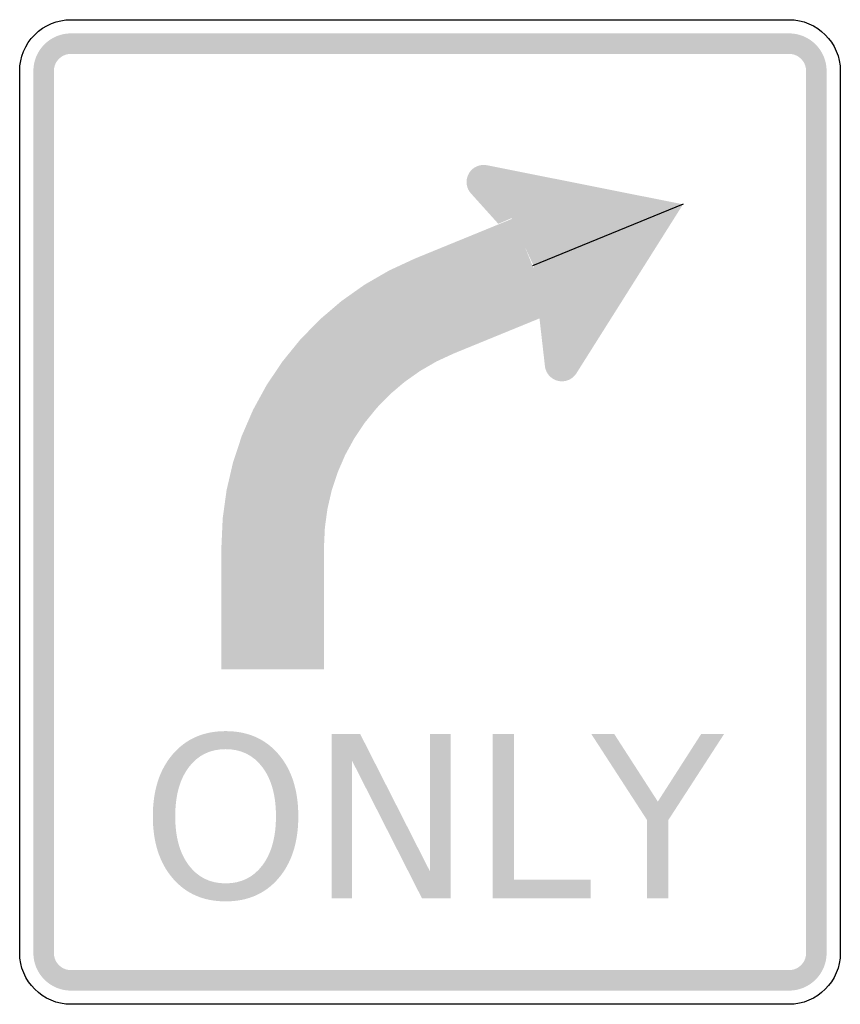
# Model space of a CAD drawing. Header units: inches. Extents: x -15 to 15, y -18 to 18.
import ezdxf

# ---------------------------------------------------------------- set-up
doc = ezdxf.new("R2010")
doc.units = ezdxf.units.IN
doc.header["$MEASUREMENT"] = 0

msp = doc.modelspace()

# ---------------------------------------------------------------- hatches: boundary and pattern name
for points in [[(-13.125, 17.5), (-13.26, 17.493), (-13.393, 17.474), (-13.524, 17.441), (-13.651, 17.395), (-13.773, 17.338), (-13.889, 17.268), (-13.997, 17.188), (-14.097, 17.097), (-14.188, 16.997), (-14.268, 16.889), (-14.338, 16.773), (-14.395, 16.651), (-14.441, 16.524), (-14.474, 16.393), (-14.493, 16.26), (-14.5, 16.125), (-13.75, 16.125), (-13.747, 16.186), (-13.738, 16.247), (-13.723, 16.306), (-13.702, 16.364), (-13.676, 16.42), (-13.645, 16.472), (-13.608, 16.521), (-13.567, 16.567), (-13.521, 16.608), (-13.472, 16.645), (-13.42, 16.676), (-13.364, 16.702), (-13.306, 16.723), (-13.247, 16.738), (-13.186, 16.747), (-13.125, 16.75), (-13.125, 17.5)], [(-13.125, 16.75), (13.125, 16.75), (13.125, 17.5), (-13.125, 17.5), (-13.125, 16.75)], [(14.5, 16.125), (14.493, 16.26), (14.474, 16.393), (14.441, 16.524), (14.395, 16.651), (14.338, 16.773), (14.268, 16.889), (14.188, 16.997), (14.097, 17.097), (13.997, 17.188), (13.889, 17.268), (13.773, 17.338), (13.651, 17.395), (13.524, 17.441), (13.393, 17.474), (13.26, 17.493), (13.125, 17.5), (13.125, 16.75), (13.186, 16.747), (13.247, 16.738), (13.306, 16.723), (13.364, 16.702), (13.42, 16.676), (13.472, 16.645), (13.521, 16.608), (13.567, 16.567), (13.608, 16.521), (13.645, 16.472), (13.676, 16.42), (13.702, 16.364), (13.723, 16.306), (13.738, 16.247), (13.747, 16.186), (13.75, 16.125), (14.5, 16.125)], [(-13.75, -16.125), (-13.75, 16.125), (-14.5, 16.125), (-14.5, -16.125), (-13.75, -16.125)], [(13.75, 16.125), (13.75, -16.125), (14.5, -16.125), (14.5, 16.125), (13.75, 16.125)], [(2.587, 12.065), (2.584, 12.126), (2.575, 12.187), (2.56, 12.246), (2.539, 12.304), (2.513, 12.359), (2.482, 12.412), (2.445, 12.461), (2.404, 12.507), (2.358, 12.548), (2.309, 12.585), (2.256, 12.616), (2.201, 12.642), (2.143, 12.663), (2.084, 12.678), (2.023, 12.687), (1.962, 12.69), (1.901, 12.687), (1.84, 12.678), (1.78, 12.663), (1.723, 12.642), (1.667, 12.616), (1.615, 12.585), (1.565, 12.548), (1.52, 12.507), (1.479, 12.461), (1.442, 12.412), (1.411, 12.359), (1.384, 12.304), (1.364, 12.246), (1.349, 12.187), (1.34, 12.126), (1.337, 12.065), (1.962, 12.065), (2.587, 12.065)], [(2.084, 12.678), (1.49, 11.655), (2.498, 10.536), (3.148, 10.815), (2.084, 12.678)], [(9.25, 11.25), (2.084, 12.678), (3.77, 9.039), (5.352, 5.07), (9.25, 11.25)], [(1.337, 12.065), (1.34, 12.004), (1.349, 11.943), (1.364, 11.883), (1.384, 11.826), (1.411, 11.77), (1.442, 11.718), (1.479, 11.668), (1.52, 11.623), (1.565, 11.582), (1.615, 11.545), (1.667, 11.514), (1.723, 11.487), (1.78, 11.467), (1.84, 11.452), (1.901, 11.443), (1.962, 11.44), (2.023, 11.443), (2.084, 11.452), (2.143, 11.467), (2.201, 11.487), (2.256, 11.514), (2.309, 11.545), (2.358, 11.582), (2.404, 11.623), (2.445, 11.668), (2.482, 11.718), (2.513, 11.77), (2.539, 11.826), (2.56, 11.883), (2.575, 11.943), (2.584, 12.004), (2.587, 12.065), (1.962, 12.065), (1.337, 12.065)], [(0.863, 5.793), (4.46, 7.265), (3.04, 10.735), (-0.557, 9.264), (0.863, 5.793)], [(-0.557, 9.264), (-1.495, 8.829), (-2.391, 8.311), (-3.235, 7.714), (-4.022, 7.042), (-4.744, 6.302), (-5.396, 5.499), (-5.973, 4.64), (-6.469, 3.733), (-6.88, 2.784), (-7.204, 1.801), (-7.437, 0.794), (-7.578, -0.231), (-7.625, -1.264), (-3.875, -1.264), (-3.843, -0.572), (-3.749, 0.115), (-3.593, 0.791), (-3.376, 1.449), (-3.1, 2.085), (-2.767, 2.694), (-2.381, 3.269), (-1.944, 3.807), (-1.46, 4.304), (-0.932, 4.754), (-0.366, 5.154), (0.234, 5.502), (0.863, 5.793), (-0.557, 9.264)], [(5.352, 5.07), (4.201, 5.343), (3.781, 9.013), (5.364, 9.193), (5.352, 5.07)], [(5.448, 5.403), (5.445, 5.465), (5.436, 5.525), (5.421, 5.585), (5.4, 5.643), (5.374, 5.698), (5.343, 5.751), (5.306, 5.8), (5.265, 5.845), (5.22, 5.886), (5.17, 5.923), (5.118, 5.955), (5.062, 5.981), (5.004, 6.001), (4.945, 6.016), (4.884, 6.025), (4.823, 6.028), (4.762, 6.025), (4.701, 6.016), (4.642, 6.001), (4.584, 5.981), (4.528, 5.955), (4.476, 5.923), (4.427, 5.886), (4.381, 5.845), (4.34, 5.8), (4.303, 5.751), (4.272, 5.698), (4.246, 5.643), (4.225, 5.585), (4.21, 5.525), (4.201, 5.465), (4.198, 5.403), (4.823, 5.403), (5.448, 5.403)], [(4.198, 5.403), (4.201, 5.342), (4.21, 5.281), (4.225, 5.222), (4.246, 5.164), (4.272, 5.109), (4.303, 5.056), (4.34, 5.007), (4.381, 4.961), (4.427, 4.92), (4.476, 4.884), (4.528, 4.852), (4.584, 4.826), (4.642, 4.805), (4.701, 4.79), (4.762, 4.781), (4.823, 4.778), (4.884, 4.781), (4.945, 4.79), (5.004, 4.805), (5.062, 4.826), (5.118, 4.852), (5.17, 4.884), (5.22, 4.92), (5.265, 4.961), (5.306, 5.007), (5.343, 5.056), (5.374, 5.109), (5.4, 5.164), (5.421, 5.222), (5.436, 5.281), (5.445, 5.342), (5.448, 5.403), (4.823, 5.403), (4.198, 5.403)], [(-3.875, -5.75), (-3.875, -1.264), (-7.625, -1.264), (-7.625, -5.75), (-3.875, -5.75)], [(-3.599, -8.12), (-2.551, -8.12), (-0.001, -13.14), (-0.001, -8.12), (0.752, -8.12), (0.752, -14.12), (-0.296, -14.12), (-2.846, -9.101), (-2.846, -14.12), (-3.599, -14.12), (-3.599, -8.12)], [(2.297, -8.12), (3.075, -8.12), (3.075, -13.437), (5.873, -13.437), (5.873, -14.12), (2.297, -14.12), (2.297, -8.12)], [(5.899, -8.12), (6.737, -8.12), (8.329, -10.588), (9.912, -8.12), (10.75, -8.12), (8.714, -11.263), (8.714, -14.12), (7.935, -14.12), (7.935, -11.263), (5.899, -8.12)], [(-14.5, -16.125), (-14.493, -16.26), (-14.474, -16.393), (-14.441, -16.524), (-14.395, -16.651), (-14.338, -16.773), (-14.268, -16.889), (-14.188, -16.997), (-14.097, -17.097), (-13.997, -17.188), (-13.889, -17.268), (-13.773, -17.338), (-13.651, -17.395), (-13.524, -17.441), (-13.393, -17.474), (-13.26, -17.493), (-13.125, -17.5), (-13.125, -16.75), (-13.186, -16.747), (-13.247, -16.738), (-13.306, -16.723), (-13.364, -16.702), (-13.42, -16.676), (-13.472, -16.645), (-13.521, -16.608), (-13.567, -16.567), (-13.608, -16.521), (-13.645, -16.472), (-13.676, -16.42), (-13.702, -16.364), (-13.723, -16.306), (-13.738, -16.247), (-13.747, -16.186), (-13.75, -16.125), (-14.5, -16.125)], [(13.125, -17.5), (13.26, -17.493), (13.393, -17.474), (13.524, -17.441), (13.651, -17.395), (13.773, -17.338), (13.889, -17.268), (13.997, -17.188), (14.097, -17.097), (14.188, -16.997), (14.268, -16.889), (14.338, -16.773), (14.395, -16.651), (14.441, -16.524), (14.474, -16.393), (14.493, -16.26), (14.5, -16.125), (13.75, -16.125), (13.747, -16.186), (13.738, -16.247), (13.723, -16.306), (13.702, -16.364), (13.676, -16.42), (13.645, -16.472), (13.608, -16.521), (13.567, -16.567), (13.521, -16.608), (13.472, -16.645), (13.42, -16.676), (13.364, -16.702), (13.306, -16.723), (13.247, -16.738), (13.186, -16.747), (13.125, -16.75), (13.125, -17.5)], [(13.125, -16.75), (-13.125, -16.75), (-13.125, -17.5), (13.125, -17.5), (13.125, -16.75)]]:
    msp.add_hatch(color=7).paths.add_polyline_path(points)
h = msp.add_hatch(color=7)
edge = h.paths.add_edge_path()
edge.add_spline(control_points=[(-7.471, -8.012), (-6.663, -8.012), (-6.019, -8.294), (-5.537, -8.858), (-5.055, -9.422), (-4.814, -10.178), (-4.814, -11.127), (-4.814, -12.072), (-5.055, -12.827), (-5.537, -13.391), (-6.019, -13.955), (-6.663, -14.237), (-7.471, -14.237), (-8.278, -14.237), (-8.923, -13.956), (-9.406, -13.393), (-9.89, -12.83), (-10.132, -12.075), (-10.132, -11.127), (-10.132, -10.178), (-9.89, -9.422), (-9.406, -8.858), (-8.923, -8.294), (-8.278, -8.012), (-7.471, -8.012)], knot_values=[0, 0, 0, 0, 1, 1, 1, 2, 2, 2, 3, 3, 3, 4, 4, 4, 5, 5, 5, 6, 6, 6, 7, 7, 7, 8, 8, 8, 8], degree=3, periodic=0)
edge = h.paths.add_edge_path(flags=0)
edge.add_spline(control_points=[(-7.471, -8.671), (-8.035, -8.671), (-8.484, -8.891), (-8.816, -9.33), (-9.148, -9.77), (-9.314, -10.368), (-9.314, -11.127), (-9.314, -11.882), (-9.148, -12.479), (-8.816, -12.919), (-8.484, -13.358), (-8.035, -13.578), (-7.471, -13.578), (-6.906, -13.578), (-6.458, -13.358), (-6.127, -12.919), (-5.796, -12.479), (-5.631, -11.882), (-5.631, -11.127), (-5.631, -10.368), (-5.796, -9.77), (-6.127, -9.33), (-6.458, -8.891), (-6.906, -8.671), (-7.471, -8.671)], knot_values=[0, 0, 0, 0, 1, 1, 1, 2, 2, 2, 3, 3, 3, 4, 4, 4, 5, 5, 5, 6, 6, 6, 7, 7, 7, 8, 8, 8, 8], degree=3, periodic=0)

# ---------------------------------------------------------------- linework, layer by layer
at = {"color": 7}
msp.add_line((9.25, 11.25), (3.75, 9), dxfattribs=at)
for points in [[(-13.125, 18), (13.125, 18)], [(-15, -16.125), (-15, 16.125)], [(15, 16.125), (15, -16.125)], [(13.125, -18), (-13.125, -18)]]:
    msp.add_lwpolyline(points, dxfattribs=at)
for points in [[(13.125, 18), (14.161, 18), (15, 17.161), (15, 16.125)], [(-13.125, -18), (-14.161, -18), (-15, -17.161), (-15, -16.125)], [(15, -16.125), (15, -17.161), (14.161, -18), (13.125, -18)]]:
    msp.add_open_spline(points, degree=3, dxfattribs=at)
msp.add_open_spline([(-15, 16.125), (-15, 16.622), (-14.802, 17.099), (-14.451, 17.451), (-14.099, 17.802), (-13.622, 18), (-13.125, 18)], degree=3, knots=[0, 0, 0, 0, 1, 1, 1, 2, 2, 2, 2], dxfattribs=at)

doc.saveas('drawing.dxf')
